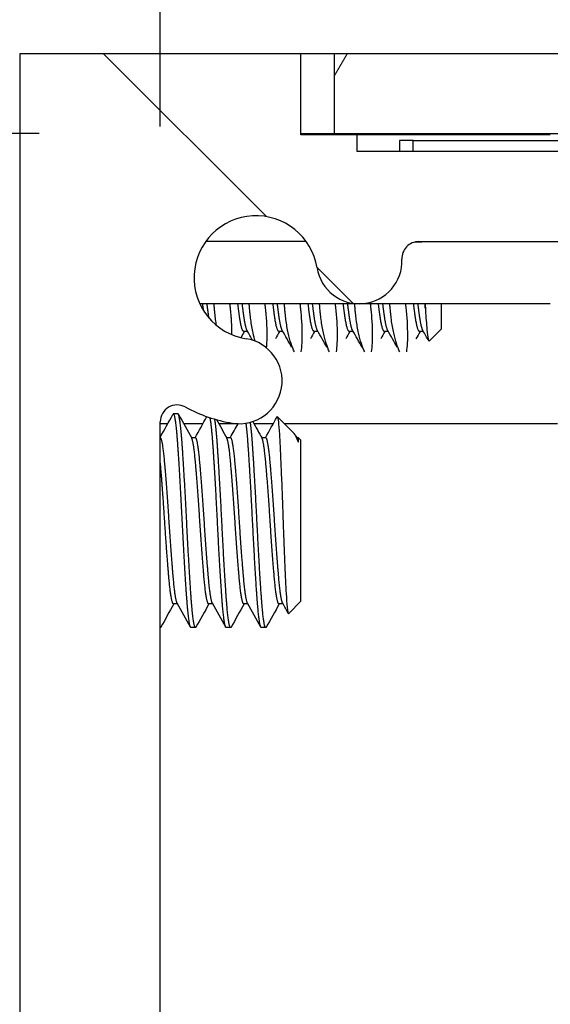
# Model space of a CAD drawing. Header units: millimetres. Extents: x 56 to 1798, y 64 to 1375.
# Tile 10 of 81: x 233 to 245, y 1241 to 1263. Entities that reach past the tile are written whole.
import ezdxf

# ---------------------------------------------------------------- set-up
doc = ezdxf.new("R2010")
doc.units = ezdxf.units.MM
doc.header["$LTSCALE"] = 6.666667
for name, color, linetype, lineweight in [('Dimension (ANSI)', 7, 'Continuous', 25), ('Hatch (ANSI)', 7, 'Continuous', 18), ('Visible (ANSI)', 7, 'Continuous', 25)]:
    doc.layers.add(name, color=color, linetype=linetype, lineweight=lineweight)
doc.styles.add('Note Text (ANSI)', font='tahoma.ttf')
doc.dimstyles.new('Default - mm (ANSI)', dxfattribs={"dimscale": 6.666667, "dimtxt": 1.75, "dimasz": 1.5, "dimexe": 2, "dimexo": 1, "dimgap": 0.8, "dimtad": 0, "dimtih": 1, "dimtoh": 1, "dimrnd": 1e-08, "dimzin": 0, "dimdsep": 46, "dimtxsty": 'Note Text (ANSI)', "dimblk": 'Filled-2', "dimcen": 0.09, "dimdle": 10, "dimclrd": 256, "dimclre": 256, "dimclrt": 256, "dimadec": 1, "dimazin": 0, "dimtfac": 1.741714, "dimtofl": 0, "dimtmove": 0, "dimatfit": 3, "dimldrblk": 'Filled-1', "dimfxl": 1, "dimtolj": 1, "dimtzin": 0, "dimlwd": -1, "dimlwe": -1, "dimarcsym": 0})

# ---------------------------------------------------------------- blocks, each defined once
blk = doc.blocks.new('Filled-2')
at = {"color": 0}
for p, q in [((0, 0), (-1, 0.1667)), ((-1, 0.1667), (-1, -0.1667)), ((-1, 0), (0, 0)), ((-1, -0.1667), (0, 0))]:
    blk.add_line(p, q, dxfattribs=at)
at = {"color": 0, "flags": 128}
blk.add_lwpolyline([(-1, -0.1667), (0, 0), (-1, 0.1667), (-1, -0.1667)], dxfattribs=at)
at = {"color": 0}
blk.add_solid([(-1, -0.1667), (0, 0), (-1, 0.1667), (-1, -0.1667)], dxfattribs=at)
blk = doc.blocks.new('*D13')
at = {"layer": 'Defpoints', "color": 0, "transparency": 16777216}
for p in [(239.669, 1260.476), (68.937, 1220.395), (239.669, 1220.395)]:
    blk.add_point(p, dxfattribs=at)
at = {"layer": 'Dimension (ANSI)', "transparency": 16777216}
for p, q in [((68.937, 1260.476), (68.937, 1301.251)), ((68.937, 1301.251), (78.937, 1301.251)), ((233.002, 1260.476), (55.603, 1260.476)), ((68.937, 1230.395), (68.937, 1250.476)), ((233.002, 1220.395), (55.603, 1220.395))]:
    blk.add_line(p, q, dxfattribs=at)
at = {"layer": 'Dimension (ANSI)', "transparency": 16777216, "xscale": 10, "yscale": 10, "zscale": 10}
for p, rotation in [((68.937, 1260.476), 90), ((68.937, 1220.395), 270)]:
    blk.add_blockref('Filled-2', p, dxfattribs=dict(at, rotation=rotation))
at = {"layer": 'Dimension (ANSI)', "transparency": 16777216, "char_height": 11.66667, "attachment_point": 5, "style": 'Note Text (ANSI)'}
for s, insert in [('\\A1; 40.08 mm', (122.208, 1312.684)), ('\\A1;[1.578 in]', (122.208, 1288.286))]:
    blk.add_mtext(s, dxfattribs=dict(at, insert=insert))
blk = doc.blocks.new('Filled-1')
at = {"color": 0}
for p, q in [((0, 0), (-1, 0.3333)), ((-1, 0.3333), (-1, -0.3333)), ((-1, 0), (0, 0)), ((-1, -0.3333), (0, 0))]:
    blk.add_line(p, q, dxfattribs=at)
at = {"color": 0, "flags": 128}
blk.add_lwpolyline([(-1, -0.3333), (0, 0), (-1, 0.3333), (-1, -0.3333)], dxfattribs=at)
at = {"color": 0}
blk.add_solid([(-1, -0.3333), (0, 0), (-1, 0.3333), (-1, -0.3333)], dxfattribs=at)
blk = doc.blocks.new('*D14')
at = {"layer": 'Defpoints', "color": 0, "transparency": 16777216}
for p in [(651.04, 1320.637), (235.74, 1253.97), (651.04, 1253.97)]:
    blk.add_point(p, dxfattribs=at)
at = {"layer": 'Dimension (ANSI)', "transparency": 16777216}
for p, q in [((235.74, 1260.637), (235.74, 1333.97)), ((651.04, 1260.637), (651.04, 1333.97)), ((245.74, 1320.637), (395.738, 1320.637)), ((641.04, 1320.637), (491.041, 1320.637))]:
    blk.add_line(p, q, dxfattribs=at)
at = {"layer": 'Dimension (ANSI)', "transparency": 16777216, "xscale": 10, "yscale": 10, "zscale": 10, "rotation": 180}
blk.add_blockref('Filled-2', (235.74, 1320.637), dxfattribs=at)
at = {"layer": 'Dimension (ANSI)', "transparency": 16777216, "xscale": 10, "yscale": 10, "zscale": 10}
blk.add_blockref('Filled-2', (651.04, 1320.637), dxfattribs=at)
at = {"layer": 'Dimension (ANSI)', "transparency": 16777216, "char_height": 11.66667, "attachment_point": 5, "style": 'Note Text (ANSI)'}
for s, insert in [('\\A1; 415.30 mm', (443.39, 1332.046)), ('\\A1;[16.350 in]', (443.39, 1307.672))]:
    blk.add_mtext(s, dxfattribs=dict(at, insert=insert))

msp = doc.modelspace()

# ---------------------------------------------------------------- hatches: boundary and pattern name
at = {"layer": 'Hatch (ANSI)'}
h = msp.add_hatch(dxfattribs=at)
h.set_pattern_fill('ANSI31', color=256, scale=169.333333, angle=90, style=0)
h.set_pattern_definition([(135, (0, 0), (-14.9671, -14.9671), [])])
edge = h.paths.add_edge_path()
edge.add_line((238.9145, 1260.4505), (238.9145, 1262.2795))
edge.add_line((238.9145, 1262.2795), (232.5645, 1262.2795))
edge.add_line((232.5645, 1262.2795), (232.5645, 1218.5915))
edge.add_line((232.5645, 1218.5915), (238.9145, 1218.5915))
edge.add_line((238.9145, 1218.5915), (238.9145, 1220.4205))
edge.add_line((238.9145, 1220.4205), (240.1845, 1220.4205))
edge.add_line((240.1845, 1220.4205), (240.1845, 1220.8015))
edge.add_line((240.1845, 1220.8015), (249.0745, 1220.8015))
edge.add_line((249.0745, 1220.8015), (249.0745, 1222.8335))
edge.add_line((249.0745, 1222.8335), (241.5759, 1222.8335))
edge.add_ellipse((241.5759, 1223.2145), major_axis=(-0.381, 0), ratio=1, start_angle=357.54327, end_angle=450, ccw=False)
edge.add_ellipse((240.2309, 1223.2722), major_axis=(0.0414, 0.9643), ratio=1, start_angle=270, end_angle=443.33968)
edge.add_ellipse((237.8985, 1223.6465), major_axis=(-0.2214, -1.3794), ratio=1, start_angle=198.23411, end_angle=450, ccw=False)
edge.add_ellipse((237.5242, 1225.9789), major_axis=(0.1529, -0.953), ratio=1, start_angle=0, end_angle=180)
edge.add_ellipse((237.8985, 1223.6465), major_axis=(-3.2854, -0.5272), ratio=1, start_angle=270, end_angle=289.53257)
edge.add_ellipse((236.1205, 1226.9009), major_axis=(-0.3344, -0.1827), ratio=1, start_angle=331.35038, end_angle=450, ccw=False)
edge.add_line((235.7395, 1226.9009), (235.7395, 1253.9701))
edge.add_ellipse((236.1205, 1253.9701), major_axis=(0, 0.381), ratio=1, start_angle=331.35038, end_angle=450, ccw=False)
edge.add_ellipse((237.8985, 1257.2245), major_axis=(2.92, -1.5953), ratio=1, start_angle=270, end_angle=289.53257)
edge.add_ellipse((237.5242, 1254.8921), major_axis=(0.953, -0.1529), ratio=1, start_angle=270, end_angle=450)
edge.add_ellipse((237.8985, 1257.2245), major_axis=(-1.3794, 0.2214), ratio=1, start_angle=198.23411, end_angle=450, ccw=False)
edge.add_ellipse((240.2309, 1257.5988), major_axis=(0.1529, -0.953), ratio=1, start_angle=270, end_angle=443.33968)
edge.add_ellipse((241.5759, 1257.6565), major_axis=(-0.0163, 0.3806), ratio=1, start_angle=357.54327, end_angle=450, ccw=False)
edge.add_line((241.5759, 1258.0375), (249.0745, 1258.0375))
edge.add_line((249.0745, 1258.0375), (249.0745, 1260.0695))
edge.add_line((249.0745, 1260.0695), (240.1845, 1260.0695))
edge.add_line((240.1845, 1260.0695), (240.1845, 1260.4505))
edge.add_line((240.1845, 1260.4505), (238.9145, 1260.4505))
h = msp.add_hatch(dxfattribs=at)
h.set_pattern_fill('ANSI31', color=256, scale=169.333333, angle=15, style=0)
h.set_pattern_definition([(60, (0, 0), (-18.33087, 10.58333), [])])
h.paths.add_polyline_path([(239.6688, 1262.2795), (239.6688, 1260.4761), (647.1102, 1260.4761), (647.1102, 1262.2795)])

# ---------------------------------------------------------------- linework, layer by layer
at = {"layer": 'Visible (ANSI)'}
for p, q in [((238.9145, 1262.2795), (232.5645, 1262.2795)), ((232.5645, 1262.2795), (232.5645, 1218.5915)), ((239.6688, 1262.2795), (238.9145, 1262.2795)), ((238.9145, 1260.4505), (238.9145, 1262.2795)), ((239.6688, 1262.2795), (239.6688, 1260.4761)), ((647.1102, 1262.2795), (239.6688, 1262.2795)), ((238.9145, 1260.4761), (239.6688, 1260.4761)), ((240.1845, 1260.4505), (238.9145, 1260.4505)), ((239.6688, 1260.4761), (647.1102, 1260.4761)), ((244.5456, 1260.4505), (240.1845, 1260.4505)), ((240.1845, 1260.0695), (240.1845, 1260.4505)), ((241.1436, 1260.3195), (241.1436, 1260.0695)), ((241.4456, 1260.3195), (241.1436, 1260.3195)), ((241.4456, 1260.0695), (241.4456, 1260.3195)), ((241.4456, 1260.3195), (250.7855, 1260.3195)), ((249.0745, 1260.0695), (240.1845, 1260.0695)), ((239.0346, 1258.0375), (236.7625, 1258.0375)), ((241.6473, 1258.0261), (241.4833, 1258.0261)), ((241.5759, 1258.0375), (249.0745, 1258.0375)), ((241.6473, 1258.0261), (241.6317, 1258.0375)), ((241.6556, 1258.0375), (241.6473, 1258.0261)), ((244.5456, 1256.6336), (236.6327, 1256.6336)), ((242.0895, 1256.0672), (242.0895, 1256.6336)), ((237.7127, 1256.0089), (237.6247, 1256.0089)), ((238.5065, 1256.0089), (238.4184, 1256.0089)), ((239.3002, 1256.0089), (239.2122, 1256.0089)), ((240.094, 1256.0089), (240.0059, 1256.0089)), ((240.8877, 1256.0089), (240.7997, 1256.0089)), ((241.6815, 1256.0089), (241.5934, 1256.0089)), ((242.0895, 1256.0672), (241.8134, 1255.7911)), ((236.1364, 1254.1485), (236.0372, 1254.1485)), ((235.7395, 1226.9009), (235.7395, 1253.9701)), ((235.9083, 1253.9269), (235.7395, 1253.9269)), ((236.702, 1253.9269), (236.2653, 1253.9269)), ((237.4958, 1253.9269), (237.0591, 1253.9269)), ((238.2895, 1253.9269), (237.8528, 1253.9269)), ((238.7645, 1253.7033), (238.3831, 1254.0847)), ((244.7101, 1253.9269), (238.5408, 1253.9269)), ((236.5333, 1253.6115), (236.4412, 1253.6115)), ((237.327, 1253.6115), (237.235, 1253.6115)), ((238.1208, 1253.6115), (238.0287, 1253.6115)), ((238.7962, 1253.6586), (238.83, 1253.5981)), ((238.8562, 1253.6115), (238.8225, 1253.6115)), ((238.8562, 1253.5131), (238.8562, 1253.6115)), ((238.9145, 1253.5532), (238.8562, 1253.6115)), ((238.9145, 1249.9178), (238.9145, 1253.5532)), ((238.9145, 1249.9178), (238.6384, 1249.6417)), ((236.1293, 1249.8595), (236.0372, 1249.8595)), ((236.923, 1249.8595), (236.8309, 1249.8595)), ((237.7168, 1249.8595), (237.6247, 1249.8595)), ((238.5105, 1249.8595), (238.4184, 1249.8595)), ((236.5333, 1249.3225), (236.4341, 1249.3225)), ((237.327, 1249.3225), (237.2278, 1249.3225)), ((238.1208, 1249.3225), (238.0216, 1249.3225))]:
    msp.add_line(p, q, dxfattribs=at)
for centre, radius, start, end in [((237.8985, 1257.2245), 1.397, 9.11705, 260.88295), ((241.5759, 1257.6565), 0.381, 90, 182.45673), ((240.2309, 1257.5988), 0.9652, 189.11705, 2.45673), ((237.5242, 1254.8921), 0.9652, 260.88295, 80.88295), ((236.1205, 1253.9701), 0.381, 61.35038, 180), ((237.8985, 1257.2245), 3.3274, 241.35038, 260.88295)]:
    msp.add_arc(centre, radius, start, end, dxfattribs=at)
for points, weights in [([(236.7162, 1256.4804), (236.7067, 1256.5532), (236.697, 1256.6336)], [0.979162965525, 0.969343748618, 0.965122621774]), ([(236.0372, 1254.1485), (236.0317, 1254.1485), (236.0259, 1254.1382)], [1, 0.990895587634, 0.983969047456]), ([(238.8562, 1253.5131), (238.8429, 1253.575), (238.83, 1253.5981)], [0.963029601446, 0.966390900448, 0.980119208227]), ([(235.7508, 1249.3328), (235.7451, 1249.3225), (235.7395, 1249.3225)], [0.983969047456, 0.990895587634, 1]), ([(236.5445, 1249.3328), (236.5388, 1249.3225), (236.5333, 1249.3225)], [0.983969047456, 0.990895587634, 1]), ([(237.3383, 1249.3328), (237.3326, 1249.3225), (237.327, 1249.3225)], [0.983969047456, 0.990895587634, 1]), ([(238.132, 1249.3328), (238.1263, 1249.3225), (238.1208, 1249.3225)], [0.983969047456, 0.990895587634, 1])]:
    msp.add_rational_spline(points, weights, degree=2, dxfattribs=at)
for points, weights, knots in [([(236.8382, 1256.3149), (236.8345, 1256.3391), (236.8309, 1256.3649), (236.8142, 1256.4851), (236.7962, 1256.6336)], [0.98905544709, 0.994064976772, 1, 0.972946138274, 0.965122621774], [0.5473272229, 0.5473272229, 0.5473272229, 0.5480769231, 0.5480769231, 0.5514943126, 0.5514943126, 0.5514943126]), ([(237.6247, 1256.0089), (237.5751, 1256.0089), (237.5255, 1256.3649), (237.5087, 1256.4851), (237.4907, 1256.6336)], [1, 0.923879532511, 1, 0.972946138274, 0.965122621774], [0.461538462, 0.461538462, 0.461538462, 0.471153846, 0.471153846, 0.474571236, 0.474571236, 0.474571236]), ([(237.7009, 1256.0299), (237.6617, 1256.0994), (237.6247, 1256.3649), (237.608, 1256.4851), (237.59, 1256.6336)], [0.972276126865, 0.942105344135, 1, 0.972946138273, 0.965122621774], [0.463840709, 0.463840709, 0.463840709, 0.471153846, 0.471153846, 0.474571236, 0.474571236, 0.474571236]), ([(238.4184, 1256.0089), (238.3688, 1256.0089), (238.3192, 1256.3649), (238.3025, 1256.4851), (238.2845, 1256.6336)], [1, 0.923879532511, 1, 0.972946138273, 0.965122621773], [0.384615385, 0.384615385, 0.384615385, 0.394230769, 0.394230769, 0.397648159, 0.397648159, 0.397648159]), ([(238.4946, 1256.0299), (238.4555, 1256.0994), (238.4184, 1256.3649), (238.4017, 1256.4851), (238.3837, 1256.6336)], [0.972276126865, 0.942105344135, 1, 0.972946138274, 0.965122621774], [0.386917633, 0.386917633, 0.386917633, 0.394230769, 0.394230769, 0.397648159, 0.397648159, 0.397648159]), ([(239.2122, 1256.0089), (239.1626, 1256.0089), (239.113, 1256.3649), (239.0962, 1256.4851), (239.0782, 1256.6336)], [1, 0.923879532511, 1, 0.972946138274, 0.965122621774], [0.307692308, 0.307692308, 0.307692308, 0.317307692, 0.317307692, 0.320725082, 0.320725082, 0.320725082]), ([(239.2884, 1256.0299), (239.2492, 1256.0994), (239.2122, 1256.3649), (239.1955, 1256.4851), (239.1775, 1256.6336)], [0.972276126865, 0.942105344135, 1, 0.972946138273, 0.965122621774], [0.309994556, 0.309994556, 0.309994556, 0.317307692, 0.317307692, 0.320725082, 0.320725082, 0.320725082]), ([(240.0059, 1256.0089), (239.9563, 1256.0089), (239.9067, 1256.3649), (239.89, 1256.4851), (239.872, 1256.6336)], [1, 0.923879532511, 1, 0.972946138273, 0.965122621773], [0.230769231, 0.230769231, 0.230769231, 0.240384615, 0.240384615, 0.243802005, 0.243802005, 0.243802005]), ([(240.0821, 1256.0299), (240.043, 1256.0994), (240.0059, 1256.3649), (239.9892, 1256.4851), (239.9712, 1256.6336)], [0.972276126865, 0.942105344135, 1, 0.972946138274, 0.965122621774], [0.233071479, 0.233071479, 0.233071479, 0.240384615, 0.240384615, 0.243802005, 0.243802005, 0.243802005]), ([(240.7997, 1256.0089), (240.7501, 1256.0089), (240.7005, 1256.3649), (240.6837, 1256.4851), (240.6657, 1256.6336)], [1, 0.923879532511, 1, 0.972946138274, 0.965122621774], [0.153846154, 0.153846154, 0.153846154, 0.163461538, 0.163461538, 0.166878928, 0.166878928, 0.166878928]), ([(240.8759, 1256.0299), (240.8367, 1256.0994), (240.7997, 1256.3649), (240.783, 1256.4851), (240.765, 1256.6336)], [0.972276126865, 0.942105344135, 1, 0.972946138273, 0.965122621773], [0.156148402, 0.156148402, 0.156148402, 0.163461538, 0.163461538, 0.166878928, 0.166878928, 0.166878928]), ([(241.5934, 1256.0089), (241.5438, 1256.0089), (241.4942, 1256.3649), (241.4775, 1256.4851), (241.4595, 1256.6336)], [1, 0.923879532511, 1, 0.972946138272, 0.965122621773], [0.076923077, 0.076923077, 0.076923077, 0.086538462, 0.086538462, 0.089955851, 0.089955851, 0.089955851]), ([(241.6696, 1256.0299), (241.6305, 1256.0994), (241.5934, 1256.3649), (241.5767, 1256.4851), (241.5587, 1256.6336)], [0.972276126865, 0.942105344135, 1, 0.972946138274, 0.965122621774], [0.079225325, 0.079225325, 0.079225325, 0.086538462, 0.086538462, 0.089955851, 0.089955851, 0.089955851]), ([(236.4341, 1249.3225), (236.3845, 1249.3225), (236.3349, 1250.0293), (236.2852, 1250.736), (236.2356, 1251.7355), (236.186, 1252.735), (236.1364, 1253.4418), (236.0868, 1254.1485), (236.0372, 1254.1485)], [1, 0.923879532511, 1, 0.923879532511, 1, 0.923879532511, 1, 0.923879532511, 1], [0.307692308, 0.307692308, 0.307692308, 0.317307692, 0.317307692, 0.326923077, 0.326923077, 0.336538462, 0.336538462, 0.346153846, 0.346153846, 0.346153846]), ([(236.5333, 1249.3225), (236.4837, 1249.3225), (236.4341, 1250.0293), (236.3845, 1250.736), (236.3349, 1251.7355), (236.2852, 1252.735), (236.2356, 1253.4418), (236.186, 1254.1485), (236.1364, 1254.1485)], [1, 0.923879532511, 1, 0.923879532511, 1, 0.923879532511, 1, 0.923879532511, 1], [0.230769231, 0.230769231, 0.230769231, 0.240384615, 0.240384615, 0.25, 0.25, 0.259615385, 0.259615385, 0.269230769, 0.269230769, 0.269230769]), ([(237.2278, 1249.3225), (237.1782, 1249.3225), (237.1286, 1250.0293), (237.079, 1250.736), (237.0294, 1251.7355), (236.9798, 1252.735), (236.9302, 1253.4418), (236.8985, 1253.8925), (236.8645, 1254.0618)], [1, 0.923879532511, 1, 0.923879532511, 1, 0.923879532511, 1, 0.950072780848, 0.965639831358], [0.230769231, 0.230769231, 0.230769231, 0.240384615, 0.240384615, 0.25, 0.25, 0.259615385, 0.259615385, 0.265922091, 0.265922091, 0.265922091]), ([(237.327, 1249.3225), (237.2774, 1249.3225), (237.2278, 1250.0293), (237.1782, 1250.736), (237.1286, 1251.7355), (237.079, 1252.735), (237.0294, 1253.4418), (237.0007, 1253.8501), (236.9698, 1254.0293)], [1, 0.923879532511, 1, 0.923879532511, 1, 0.923879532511, 1, 0.954556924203, 0.963371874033], [0.153846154, 0.153846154, 0.153846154, 0.163461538, 0.163461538, 0.173076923, 0.173076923, 0.182692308, 0.182692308, 0.188432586, 0.188432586, 0.188432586]), ([(238.0216, 1249.3225), (237.972, 1249.3225), (237.9224, 1250.0293), (237.8727, 1250.736), (237.8231, 1251.7355), (237.7735, 1252.735), (237.7239, 1253.4418), (237.7018, 1253.7574), (237.6778, 1253.9392)], [1, 0.923879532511, 1, 0.923879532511, 1, 0.923879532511, 1, 0.964508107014, 0.962113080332], [0.153846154, 0.153846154, 0.153846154, 0.163461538, 0.163461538, 0.173076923, 0.173076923, 0.182692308, 0.182692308, 0.187175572, 0.187175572, 0.187175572]), ([(238.1208, 1249.3225), (238.0712, 1249.3225), (238.0216, 1250.0293), (237.972, 1250.736), (237.9224, 1251.7355), (237.8727, 1252.735), (237.8231, 1253.4418), (237.7996, 1253.7764), (237.7742, 1253.9599)], [1, 0.923879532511, 1, 0.923879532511, 1, 0.923879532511, 1, 0.962449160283, 0.96194658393], [0.076923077, 0.076923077, 0.076923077, 0.086538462, 0.086538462, 0.096153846, 0.096153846, 0.105769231, 0.105769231, 0.110512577, 0.110512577, 0.110512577]), ([(236.1218, 1249.8729), (236.0786, 1249.9502), (236.0372, 1250.409), (235.9876, 1250.9584), (235.938, 1251.7355), (235.8884, 1252.5126), (235.8388, 1253.062), (235.7892, 1253.6115), (235.7395, 1253.6115)], [0.980119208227, 0.935635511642, 1, 0.923879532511, 1, 0.923879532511, 1, 0.923879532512, 0.999999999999], [0.309177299, 0.309177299, 0.309177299, 0.317307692, 0.317307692, 0.326923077, 0.326923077, 0.336538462, 0.336538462, 0.346153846, 0.346153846, 0.346153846]), ([(236.8309, 1249.8595), (236.7813, 1249.8595), (236.7317, 1250.409), (236.6821, 1250.9584), (236.6325, 1251.7355), (236.5829, 1252.5126), (236.5333, 1253.062), (236.4919, 1253.5208), (236.4487, 1253.5981)], [1, 0.923879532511, 1, 0.923879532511, 1, 0.923879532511, 1, 0.935635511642, 0.980119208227], [0.230769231, 0.230769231, 0.230769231, 0.240384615, 0.240384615, 0.25, 0.25, 0.259615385, 0.259615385, 0.267745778, 0.267745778, 0.267745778]), ([(236.9155, 1249.8729), (236.8724, 1249.9502), (236.8309, 1250.409), (236.7813, 1250.9584), (236.7317, 1251.7355), (236.6821, 1252.5126), (236.6325, 1253.062), (236.5829, 1253.6115), (236.5333, 1253.6115)], [0.980119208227, 0.935635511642, 1, 0.923879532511, 1, 0.923879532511, 1, 0.923879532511, 1], [0.232254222, 0.232254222, 0.232254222, 0.240384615, 0.240384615, 0.25, 0.25, 0.259615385, 0.259615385, 0.269230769, 0.269230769, 0.269230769]), ([(237.6247, 1249.8595), (237.5751, 1249.8595), (237.5255, 1250.409), (237.4759, 1250.9584), (237.4263, 1251.7355), (237.3767, 1252.5126), (237.327, 1253.062), (237.2856, 1253.5208), (237.2425, 1253.5981)], [1, 0.923879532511, 1, 0.923879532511, 1, 0.923879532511, 1, 0.935635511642, 0.980119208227], [0.153846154, 0.153846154, 0.153846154, 0.163461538, 0.163461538, 0.173076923, 0.173076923, 0.182692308, 0.182692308, 0.190822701, 0.190822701, 0.190822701]), ([(237.7093, 1249.8729), (237.6661, 1249.9502), (237.6247, 1250.409), (237.5751, 1250.9584), (237.5255, 1251.7355), (237.4759, 1252.5126), (237.4263, 1253.062), (237.3767, 1253.6115), (237.327, 1253.6115)], [0.980119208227, 0.935635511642, 1, 0.923879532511, 1, 0.923879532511, 1, 0.923879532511, 1], [0.155331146, 0.155331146, 0.155331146, 0.163461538, 0.163461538, 0.173076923, 0.173076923, 0.182692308, 0.182692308, 0.192307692, 0.192307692, 0.192307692]), ([(238.4184, 1249.8595), (238.3688, 1249.8595), (238.3192, 1250.409), (238.2696, 1250.9584), (238.22, 1251.7355), (238.1704, 1252.5126), (238.1208, 1253.062), (238.0794, 1253.5208), (238.0362, 1253.5981)], [1, 0.923879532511, 1, 0.923879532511, 1, 0.923879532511, 1, 0.935635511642, 0.980119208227], [0.076923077, 0.076923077, 0.076923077, 0.086538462, 0.086538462, 0.096153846, 0.096153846, 0.105769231, 0.105769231, 0.113899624, 0.113899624, 0.113899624]), ([(238.503, 1249.8729), (238.4599, 1249.9502), (238.4184, 1250.409), (238.3688, 1250.9584), (238.3192, 1251.7355), (238.2696, 1252.5126), (238.22, 1253.062), (238.1704, 1253.6115), (238.1208, 1253.6115)], [0.980119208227, 0.935635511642, 1, 0.923879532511, 1, 0.923879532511, 1, 0.923879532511, 1], [0.078408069, 0.078408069, 0.078408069, 0.086538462, 0.086538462, 0.096153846, 0.096153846, 0.105769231, 0.105769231, 0.115384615, 0.115384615, 0.115384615]), ([(236.0372, 1249.8595), (235.9876, 1249.8595), (235.938, 1250.409), (235.8884, 1250.9584), (235.8388, 1251.7355), (235.7892, 1252.5126), (235.7395, 1253.062)], [1, 0.923879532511, 1, 0.923879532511, 1, 0.923879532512, 0.999999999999], [0.307692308, 0.307692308, 0.307692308, 0.317307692, 0.317307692, 0.326923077, 0.326923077, 0.336538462, 0.336538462, 0.336538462])]:
    msp.add_rational_spline(points, weights, degree=2, knots=knots, dxfattribs=at)
for points, knots in [([(237.0084, 1256.1478), (237.0016, 1256.19), (236.9952, 1256.2334), (236.9831, 1256.3242), (236.9775, 1256.3717), (236.9715, 1256.4285), (236.9706, 1256.4367), (236.9694, 1256.4489), (236.969, 1256.4529), (236.9683, 1256.46), (236.968, 1256.4631), (236.9673, 1256.4696), (236.967, 1256.473), (236.9662, 1256.4819), (236.9656, 1256.4875), (236.9636, 1256.51), (236.9621, 1256.527), (236.9582, 1256.5737), (236.956, 1256.6035), (236.9539, 1256.6336)], [-0.193061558, -0.193061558, -0.193061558, -0.193061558, -0.176433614, -0.176433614, -0.159241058, -0.159241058, -0.15634345, -0.15634345, -0.154947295, -0.154947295, -0.153864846, -0.153864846, -0.152677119, -0.152677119, -0.150755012, -0.150755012, -0.144904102, -0.144904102, -0.134830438, -0.134830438, -0.134830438, -0.134830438]), ([(237.3046, 1256.6336), (237.3078, 1256.6068), (237.3109, 1256.5802), (237.3159, 1256.5341), (237.318, 1256.5144), (237.3206, 1256.489), (237.3212, 1256.4831), (237.3222, 1256.4735), (237.3225, 1256.4698), (237.3232, 1256.4628), (237.3235, 1256.4594), (237.3243, 1256.4518), (237.3247, 1256.4475), (237.3258, 1256.4362), (237.3264, 1256.4292), (237.3304, 1256.3854), (237.3334, 1256.3492), (237.3442, 1256.2031), (237.3483, 1256.0995), (237.3501, 1255.9825), (237.3503, 1255.9608), (237.3504, 1255.9395)], [-0.156045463, -0.156045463, -0.156045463, -0.156045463, -0.147180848, -0.147180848, -0.140526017, -0.140526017, -0.138502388, -0.138502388, -0.13723881, -0.13723881, -0.136078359, -0.136078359, -0.134593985, -0.134593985, -0.132172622, -0.132172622, -0.119320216, -0.119320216, -0.07941382, -0.07941382, -0.070089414, -0.070089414, -0.070089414, -0.070089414]), ([(237.8822, 1255.7885), (237.865, 1255.8462), (237.849, 1255.9089), (237.8142, 1256.0693), (237.7974, 1256.17), (237.7769, 1256.3242), (237.7712, 1256.3717), (237.7652, 1256.4285), (237.7644, 1256.4367), (237.7631, 1256.4489), (237.7627, 1256.4529), (237.762, 1256.46), (237.7617, 1256.4631), (237.7611, 1256.4696), (237.7608, 1256.473), (237.7599, 1256.4819), (237.7594, 1256.4875), (237.7573, 1256.51), (237.7558, 1256.527), (237.7519, 1256.5737), (237.7497, 1256.6035), (237.7477, 1256.6336)], [-0.245635, -0.245635, -0.245635, -0.245635, -0.21664548, -0.21664548, -0.17643361, -0.17643361, -0.15924106, -0.15924106, -0.15634345, -0.15634345, -0.15494729, -0.15494729, -0.15386485, -0.15386485, -0.15267712, -0.15267712, -0.15075501, -0.15075501, -0.1449041, -0.1449041, -0.13483044, -0.13483044, -0.13483044, -0.13483044]), ([(238.0984, 1256.6336), (238.1016, 1256.6068), (238.1046, 1256.5802), (238.1097, 1256.5341), (238.1118, 1256.5144), (238.1144, 1256.489), (238.115, 1256.4831), (238.1159, 1256.4735), (238.1163, 1256.4698), (238.117, 1256.4628), (238.1173, 1256.4594), (238.118, 1256.4518), (238.1184, 1256.4475), (238.1195, 1256.4362), (238.1202, 1256.4292), (238.1242, 1256.3854), (238.1272, 1256.3492), (238.1379, 1256.2031), (238.142, 1256.0995), (238.1458, 1255.8639), (238.1418, 1255.7421), (238.1323, 1255.6418)], [-0.15604546, -0.15604546, -0.15604546, -0.15604546, -0.14718085, -0.14718085, -0.14052602, -0.14052602, -0.13850239, -0.13850239, -0.13723881, -0.13723881, -0.13607836, -0.13607836, -0.13459399, -0.13459399, -0.13217262, -0.13217262, -0.11932022, -0.11932022, -0.07941382, -0.07941382, -0.02024036, -0.02024036, -0.02024036, -0.02024036]), ([(238.7667, 1255.5486), (238.7143, 1255.6565), (238.6662, 1255.8006), (238.6079, 1256.0693), (238.5911, 1256.17), (238.5706, 1256.3242), (238.565, 1256.3717), (238.559, 1256.4285), (238.5581, 1256.4367), (238.5569, 1256.4489), (238.5565, 1256.4529), (238.5558, 1256.46), (238.5555, 1256.4631), (238.5548, 1256.4696), (238.5545, 1256.473), (238.5537, 1256.4819), (238.5531, 1256.4875), (238.5511, 1256.51), (238.5496, 1256.527), (238.5457, 1256.5737), (238.5435, 1256.6035), (238.5414, 1256.6336)], [-0.29230817, -0.29230817, -0.29230817, -0.29230817, -0.21664548, -0.21664548, -0.17643361, -0.17643361, -0.15924106, -0.15924106, -0.15634345, -0.15634345, -0.15494729, -0.15494729, -0.15386485, -0.15386485, -0.15267712, -0.15267712, -0.15075501, -0.15075501, -0.1449041, -0.1449041, -0.13483044, -0.13483044, -0.13483044, -0.13483044]), ([(238.8921, 1256.6336), (238.8953, 1256.6068), (238.8984, 1256.5802), (238.9034, 1256.5341), (238.9055, 1256.5144), (238.9081, 1256.489), (238.9087, 1256.4831), (238.9097, 1256.4735), (238.91, 1256.4698), (238.9107, 1256.4628), (238.911, 1256.4594), (238.9118, 1256.4518), (238.9122, 1256.4475), (238.9133, 1256.4362), (238.9139, 1256.4292), (238.9179, 1256.3854), (238.9209, 1256.3492), (238.9317, 1256.2031), (238.9358, 1256.0995), (238.9403, 1255.817), (238.9322, 1255.6629), (238.9146, 1255.5486)], [-0.15604546, -0.15604546, -0.15604546, -0.15604546, -0.14718085, -0.14718085, -0.14052602, -0.14052602, -0.13850239, -0.13850239, -0.13723881, -0.13723881, -0.13607836, -0.13607836, -0.13459399, -0.13459399, -0.13217262, -0.13217262, -0.11932022, -0.11932022, -0.07941382, -0.07941382, -0.00050041, -0.00050041, -0.00050041, -0.00050041]), ([(239.5604, 1255.5486), (239.508, 1255.6565), (239.46, 1255.8006), (239.4017, 1256.0693), (239.3849, 1256.17), (239.3644, 1256.3242), (239.3587, 1256.3717), (239.3527, 1256.4285), (239.3519, 1256.4367), (239.3506, 1256.4489), (239.3502, 1256.4529), (239.3495, 1256.46), (239.3492, 1256.4631), (239.3486, 1256.4696), (239.3483, 1256.473), (239.3474, 1256.4819), (239.3469, 1256.4875), (239.3448, 1256.51), (239.3433, 1256.527), (239.3394, 1256.5737), (239.3372, 1256.6035), (239.3352, 1256.6336)], [-0.29230817, -0.29230817, -0.29230817, -0.29230817, -0.21664548, -0.21664548, -0.17643361, -0.17643361, -0.15924106, -0.15924106, -0.15634345, -0.15634345, -0.15494729, -0.15494729, -0.15386485, -0.15386485, -0.15267712, -0.15267712, -0.15075501, -0.15075501, -0.1449041, -0.1449041, -0.13483044, -0.13483044, -0.13483044, -0.13483044]), ([(239.6859, 1256.6336), (239.6891, 1256.6068), (239.6921, 1256.5802), (239.6972, 1256.5341), (239.6993, 1256.5144), (239.7019, 1256.489), (239.7025, 1256.4831), (239.7034, 1256.4735), (239.7038, 1256.4698), (239.7045, 1256.4628), (239.7048, 1256.4594), (239.7055, 1256.4518), (239.7059, 1256.4475), (239.707, 1256.4362), (239.7077, 1256.4292), (239.7117, 1256.3854), (239.7147, 1256.3492), (239.7254, 1256.2031), (239.7295, 1256.0995), (239.734, 1255.817), (239.726, 1255.6629), (239.7083, 1255.5486)], [-0.15604546, -0.15604546, -0.15604546, -0.15604546, -0.14718085, -0.14718085, -0.14052602, -0.14052602, -0.13850239, -0.13850239, -0.13723881, -0.13723881, -0.13607836, -0.13607836, -0.13459399, -0.13459399, -0.13217262, -0.13217262, -0.11932022, -0.11932022, -0.07941382, -0.07941382, -0.00050041, -0.00050041, -0.00050041, -0.00050041]), ([(240.3542, 1255.5486), (240.3018, 1255.6565), (240.2537, 1255.8006), (240.1954, 1256.0693), (240.1786, 1256.17), (240.1581, 1256.3242), (240.1525, 1256.3717), (240.1465, 1256.4285), (240.1456, 1256.4367), (240.1444, 1256.4489), (240.144, 1256.4529), (240.1433, 1256.46), (240.143, 1256.4631), (240.1423, 1256.4696), (240.142, 1256.473), (240.1412, 1256.4819), (240.1406, 1256.4875), (240.1386, 1256.51), (240.1371, 1256.527), (240.1332, 1256.5737), (240.131, 1256.6035), (240.1289, 1256.6336)], [-0.29230817, -0.29230817, -0.29230817, -0.29230817, -0.21664548, -0.21664548, -0.17643361, -0.17643361, -0.15924106, -0.15924106, -0.15634345, -0.15634345, -0.15494729, -0.15494729, -0.15386485, -0.15386485, -0.15267712, -0.15267712, -0.15075501, -0.15075501, -0.1449041, -0.1449041, -0.13483044, -0.13483044, -0.13483044, -0.13483044]), ([(240.4796, 1256.6336), (240.4828, 1256.6068), (240.4859, 1256.5802), (240.4909, 1256.5341), (240.493, 1256.5144), (240.4956, 1256.489), (240.4962, 1256.4831), (240.4972, 1256.4735), (240.4975, 1256.4698), (240.4982, 1256.4628), (240.4985, 1256.4594), (240.4993, 1256.4518), (240.4997, 1256.4475), (240.5008, 1256.4362), (240.5014, 1256.4292), (240.5054, 1256.3854), (240.5084, 1256.3492), (240.5192, 1256.2031), (240.5233, 1256.0995), (240.5278, 1255.817), (240.5197, 1255.6629), (240.5021, 1255.5486)], [-0.15604546, -0.15604546, -0.15604546, -0.15604546, -0.14718085, -0.14718085, -0.14052602, -0.14052602, -0.13850239, -0.13850239, -0.13723881, -0.13723881, -0.13607836, -0.13607836, -0.13459399, -0.13459399, -0.13217262, -0.13217262, -0.11932022, -0.11932022, -0.07941382, -0.07941382, -0.00050041, -0.00050041, -0.00050041, -0.00050041]), ([(241.1479, 1255.5486), (241.0955, 1255.6565), (241.0475, 1255.8006), (240.9892, 1256.0693), (240.9724, 1256.17), (240.9519, 1256.3242), (240.9462, 1256.3717), (240.9402, 1256.4285), (240.9394, 1256.4367), (240.9381, 1256.4489), (240.9377, 1256.4529), (240.937, 1256.46), (240.9367, 1256.4631), (240.9361, 1256.4696), (240.9358, 1256.473), (240.9349, 1256.4819), (240.9344, 1256.4875), (240.9323, 1256.51), (240.9308, 1256.527), (240.9269, 1256.5737), (240.9247, 1256.6035), (240.9227, 1256.6336)], [-0.29230817, -0.29230817, -0.29230817, -0.29230817, -0.21664548, -0.21664548, -0.17643361, -0.17643361, -0.15924106, -0.15924106, -0.15634345, -0.15634345, -0.15494729, -0.15494729, -0.15386485, -0.15386485, -0.15267712, -0.15267712, -0.15075501, -0.15075501, -0.1449041, -0.1449041, -0.13483044, -0.13483044, -0.13483044, -0.13483044]), ([(241.2734, 1256.6336), (241.2766, 1256.6068), (241.2796, 1256.5802), (241.2847, 1256.5341), (241.2868, 1256.5144), (241.2894, 1256.489), (241.29, 1256.4831), (241.2909, 1256.4735), (241.2913, 1256.4698), (241.292, 1256.4628), (241.2923, 1256.4594), (241.293, 1256.4518), (241.2934, 1256.4475), (241.2945, 1256.4362), (241.2952, 1256.4292), (241.2992, 1256.3854), (241.3022, 1256.3492), (241.3129, 1256.2031), (241.317, 1256.0995), (241.3215, 1255.817), (241.3135, 1255.6629), (241.2958, 1255.5486)], [-0.15604546, -0.15604546, -0.15604546, -0.15604546, -0.14718085, -0.14718085, -0.14052602, -0.14052602, -0.13850239, -0.13850239, -0.13723881, -0.13723881, -0.13607836, -0.13607836, -0.13459399, -0.13459399, -0.13217262, -0.13217262, -0.11932022, -0.11932022, -0.07941382, -0.07941382, -0.00050041, -0.00050041, -0.00050041, -0.00050041]), ([(241.7245, 1256.5276), (241.7241, 1256.5331), (241.7236, 1256.5386), (241.7207, 1256.5737), (241.7184, 1256.6035), (241.7164, 1256.6336)], [-0.14678325, -0.14678325, -0.14678325, -0.14678325, -0.144904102, -0.144904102, -0.134830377, -0.134830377, -0.134830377, -0.134830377]), ([(241.7245, 1256.5276), (241.7254, 1256.5135), (241.7263, 1256.4994), (241.7374, 1256.3282), (241.7475, 1256.1767), (241.7677, 1255.9611), (241.7769, 1255.8905), (241.7975, 1255.7907), (241.8069, 1255.7845), (241.8134, 1255.7911)], [-0.10890988, -0.10890988, -0.10890988, -0.10890988, -0.10545875, -0.10545875, -0.06644341, -0.06644341, -0.03659642, -0.03659642, -0.000001, -0.000001, -0.000001, -0.000001]), ([(238.3831, 1254.0847), (238.3922, 1254.0755), (238.4001, 1254.0202), (238.4136, 1253.9004), (238.4214, 1253.8052), (238.4386, 1253.5336), (238.4485, 1253.3247), (238.4656, 1252.9254), (238.4709, 1252.7963), (238.4867, 1252.3993), (238.4972, 1252.1193), (238.5123, 1251.691), (238.5173, 1251.5465), (238.5328, 1251.1316), (238.5434, 1250.8717), (238.5639, 1250.4153), (238.574, 1250.1979), (238.5941, 1249.8913), (238.6031, 1249.792), (238.6228, 1249.649), (238.6318, 1249.6351), (238.6384, 1249.6417)], [-0.53135799, -0.53135799, -0.53135799, -0.53135799, -0.48495847, -0.48495847, -0.42525004, -0.42525004, -0.35006367, -0.35006367, -0.31711145, -0.31711145, -0.25296075, -0.25296075, -0.22004808, -0.22004808, -0.15737762, -0.15737762, -0.09767705, -0.09767705, -0.05355355, -0.05355355, -0.000001, -0.000001, -0.000001, -0.000001])]:
    msp.add_open_spline(points, degree=3, knots=knots, dxfattribs=at)
for points in [[(241.7211, 1256.6336), (241.7228, 1256.5978), (241.7239, 1256.5624), (241.7245, 1256.5276)], [(237.6359, 1256.0089), (237.6097, 1255.9625), (237.5836, 1255.9161), (237.5576, 1255.8698)], [(237.825, 1255.8093), (237.7837, 1255.8829), (237.7423, 1255.9564), (237.7009, 1256.0299)], [(238.4296, 1256.0089), (238.399, 1255.9545), (238.3684, 1255.9001), (238.3378, 1255.8457)], [(238.7084, 1255.6493), (238.6373, 1255.7763), (238.5661, 1255.9032), (238.4946, 1256.0299)], [(239.2234, 1256.0089), (239.1927, 1255.9545), (239.1621, 1255.9001), (239.1316, 1255.8457)], [(239.5022, 1255.6493), (239.4311, 1255.7763), (239.3599, 1255.9032), (239.2884, 1256.0299)], [(240.0171, 1256.0089), (239.9865, 1255.9545), (239.9559, 1255.9001), (239.9253, 1255.8457)], [(240.2959, 1255.6493), (240.2248, 1255.7763), (240.1536, 1255.9032), (240.0821, 1256.0299)], [(240.8109, 1256.0089), (240.7802, 1255.9545), (240.7496, 1255.9001), (240.7191, 1255.8457)], [(241.0897, 1255.6493), (241.0186, 1255.7763), (240.9474, 1255.9032), (240.8759, 1256.0299)], [(241.6046, 1256.0089), (241.574, 1255.9545), (241.5434, 1255.9001), (241.5128, 1255.8457)], [(241.801, 1255.7963), (241.7573, 1255.8742), (241.7135, 1255.9521), (241.6696, 1256.0299)], [(235.7395, 1253.6243), (235.8351, 1253.7956), (235.9306, 1253.9669), (236.0259, 1254.1382)], [(236.1477, 1254.1382), (236.2479, 1253.9581), (236.3482, 1253.7781), (236.4487, 1253.5981)], [(236.5261, 1253.6115), (236.6145, 1253.7699), (236.7028, 1253.9283), (236.7911, 1254.0868)], [(237.0081, 1254.0185), (237.0862, 1253.8783), (237.1643, 1253.7382), (237.2425, 1253.5981)], [(237.3199, 1253.6115), (237.3786, 1253.7168), (237.4373, 1253.8221), (237.496, 1253.9274)], [(237.8259, 1253.9753), (237.8959, 1253.8495), (237.966, 1253.7238), (238.0362, 1253.5981)], [(238.1136, 1253.6115), (238.2011, 1253.7681), (238.2884, 1253.9248), (238.3756, 1254.0816)], [(238.3756, 1254.0817), (238.3786, 1254.087), (238.3811, 1254.0866), (238.3831, 1254.0847)], [(238.8562, 1253.5131), (238.8237, 1253.611), (238.7933, 1253.6745), (238.7645, 1253.7033)], [(236.0444, 1249.8595), (235.9464, 1249.684), (235.8486, 1249.5084), (235.7508, 1249.3328)], [(236.4228, 1249.3328), (236.3226, 1249.5129), (236.2223, 1249.6929), (236.1218, 1249.8729)], [(236.8381, 1249.8595), (236.7401, 1249.684), (236.6423, 1249.5084), (236.5445, 1249.3328)], [(237.2166, 1249.3328), (237.1163, 1249.5129), (237.016, 1249.6929), (236.9155, 1249.8729)], [(237.6319, 1249.8595), (237.5339, 1249.684), (237.4361, 1249.5084), (237.3383, 1249.3328)], [(238.0103, 1249.3328), (237.9101, 1249.5129), (237.8098, 1249.6929), (237.7093, 1249.8729)], [(238.4256, 1249.8595), (238.3276, 1249.684), (238.2298, 1249.5084), (238.132, 1249.3328)], [(238.63, 1249.6452), (238.5877, 1249.7211), (238.5454, 1249.797), (238.503, 1249.8729)]]:
    msp.add_open_spline(points, degree=3, dxfattribs=at)

# ---------------------------------------------------------------- dimensions: what is measured, and where the dimension line sits
at = {"layer": 'Dimension (ANSI)'}
dim = msp.add_linear_dim(base=(651.0395, 1320.6368), p1=(235.7395, 1253.9701), p2=(651.0395, 1253.9701), text=' <> mm\\X[16.350 in]', dimstyle='Default - mm (ANSI)', override={"dimgap": 0.8, "dimtih": 0, "dimtoh": 0, "dimdec": 2, "dimpost": '', "dimtol": 0, "dimlim": 0, "dimtp": 0, "dimtm": 0, "dimtdec": 2, "dimatfit": 1}, dxfattribs=at)
dim.commit()
dim.dimension.update_dxf_attribs({"geometry": '*D14', "text_midpoint": (443.3895, 1320.6368), "dimtype": 160})
dim = msp.add_linear_dim(base=(68.9368, 1220.3949), p1=(239.6688, 1260.4761), p2=(239.6688, 1220.3949), angle=270, text=' <> mm\\X[1.578 in]', dimstyle='Default - mm (ANSI)', override={"dimgap": 0.8, "dimdec": 2, "dimpost": '', "dimtol": 0, "dimlim": 0, "dimtp": 0, "dimtm": 0, "dimtdec": 2, "dimatfit": 2}, dxfattribs=at)
dim.commit()
dim.dimension.update_dxf_attribs({"geometry": '*D13', "text_midpoint": (122.2083, 1301.2512), "dimtype": 160})

doc.saveas('drawing.dxf')
